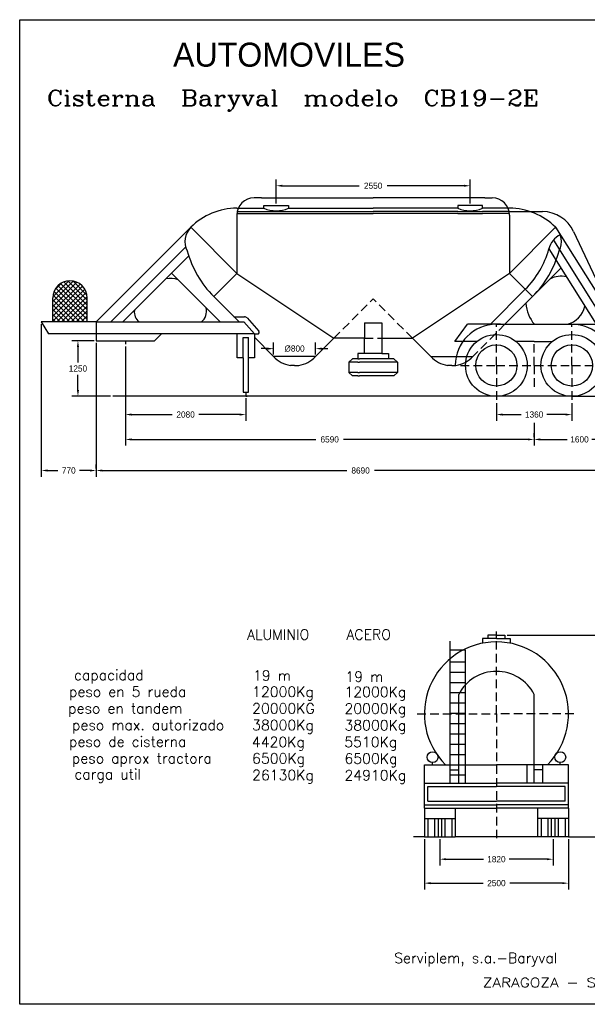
# Model space of a CAD drawing. Extents: x 149 to 250, y -977 to -912.
# Tile 7 of 156: x 181 to 198, y -977 to -948. Entities that reach past the tile are written whole.
import ezdxf
from ezdxf.enums import TextEntityAlignment as Align

# ---------------------------------------------------------------- set-up
doc = ezdxf.new("R2010")
doc.units = 0
doc.header["$MEASUREMENT"] = 0
doc.linetypes.add('HIDDEN', pattern=[0.375, 0.25, -0.125])
doc.layers.get('0').update_dxf_attribs({"linetype": 'CONTINUOUS'})
doc.layers.get('Defpoints').update_dxf_attribs({"linetype": 'CONTINUOUS'})
for name, color, linetype in [('AMARILLO', 2, 'CONTINUOUS'), ('AZUL', 5, 'CONTINUOUS'), ('AZULBEBE', 4, 'CONTINUOUS'), ('MORADO', 6, 'CONTINUOUS'), ('ROJO', 1, 'HIDDEN'), ('TEXTO', 5, 'CONTINUOUS'), ('VERDE', 3, 'CONTINUOUS')]:
    doc.layers.add(name, color=color, linetype=linetype)
doc.styles.add('COMPLEX', font='complex', dxfattribs={"height": 3})
doc.dimstyles.get("Standard").update_dxf_attribs({"dimtxt": 0.18, "dimasz": 0.18, "dimexe": 0.18, "dimexo": 0.0625, "dimgap": 0.09, "dimtad": 0, "dimtih": 1, "dimtoh": 1, "dimdec": 4, "dimzin": 0, "dimdsep": 46, "dimlunit": 4, "dimtxsty": 'Standard', "dimcen": 0.09, "dimadec": 0, "dimazin": 0, "dimtfac": 1, "dimtdec": 4, "dimtofl": 0, "dimtmove": 2, "dimatfit": 3, "dimfxl": 0, "dimtolj": 1, "dimtzin": 0, "dimarcsym": 0})

# ---------------------------------------------------------------- blocks, each defined once
blk = doc.blocks.new('*D47')
at = {"layer": 'AZUL', "color": 0, "lineweight": -2}
for p, q in [((195.328, -965.811), (198.946, -965.811)), ((198.766, -965.991), (198.766, -968.573)), ((198.766, -971.515), (198.766, -968.933)), ((198.762, -971.695), (198.946, -971.695))]:
    blk.add_line(p, q, dxfattribs=at)
at = {"layer": 'AZUL', "color": 0}
for points in [[(198.736, -965.991), (198.796, -965.991), (198.766, -965.811)], [(198.736, -971.515), (198.796, -971.515), (198.766, -971.695)]]:
    blk.add_solid(points, dxfattribs=at)
at = {"layer": 'Defpoints', "color": 0}
for p in [(195.265, -965.811), (198.699, -971.695), (198.766, -971.695)]:
    blk.add_point(p, dxfattribs=at)
at = {"layer": 'AZUL', "color": 0, "insert": (198.766, -968.753), "char_height": 0.18, "attachment_point": 5}
blk.add_mtext('\\A1;3300', dxfattribs=at)
blk = doc.blocks.new('AN')
at = {"layer": 'AZUL', "style": 'COMPLEX'}
blk.add_text('Serviplem, s.a.-Baryval  ', height=3, dxfattribs=at).set_placement((-50, 12), align=Align.CENTER)
blk.add_text('ZARAGOZA - SPAIN', height=2.7063, rotation=359.93, dxfattribs=at).set_placement((-50, 5), (-7.34, 4.95), align=Align.ALIGNED)
blk = doc.blocks.new('*D48')
at = {"layer": 'AZUL', "color": 0, "lineweight": -2}
for p, q in [((192.919, -971.757), (192.919, -973.224)), ((197.119, -971.757), (197.119, -973.224)), ((193.099, -973.044), (194.629, -973.044)), ((196.939, -973.044), (195.409, -973.044))]:
    blk.add_line(p, q, dxfattribs=at)
at = {"layer": 'AZUL', "color": 0}
for points in [[(193.099, -973.014), (193.099, -973.074), (192.919, -973.044)], [(196.939, -973.014), (196.939, -973.074), (197.119, -973.044)]]:
    blk.add_solid(points, dxfattribs=at)
at = {"layer": 'Defpoints', "color": 0}
for p in [(192.919, -971.695), (197.119, -971.695), (197.119, -973.044)]:
    blk.add_point(p, dxfattribs=at)
at = {"layer": 'AZUL', "color": 0, "insert": (195.019, -973.044), "char_height": 0.18, "attachment_point": 5}
blk.add_mtext('\\A1;2500', dxfattribs=at)
blk = doc.blocks.new('*D49')
at = {"layer": 'AZUL', "color": 0, "lineweight": -2}
for p, q in [((193.369, -971.757), (193.369, -972.526)), ((196.669, -971.757), (196.669, -972.526)), ((193.549, -972.346), (194.644, -972.346)), ((196.489, -972.346), (195.394, -972.346))]:
    blk.add_line(p, q, dxfattribs=at)
at = {"layer": 'AZUL', "color": 0}
for points in [[(193.549, -972.316), (193.549, -972.376), (193.369, -972.346)], [(196.489, -972.316), (196.489, -972.376), (196.669, -972.346)]]:
    blk.add_solid(points, dxfattribs=at)
at = {"layer": 'Defpoints', "color": 0}
for p in [(193.369, -971.695), (196.669, -971.695), (196.669, -972.346)]:
    blk.add_point(p, dxfattribs=at)
at = {"layer": 'AZUL', "color": 0, "insert": (195.019, -972.346), "char_height": 0.18, "attachment_point": 5}
blk.add_mtext('\\A1;1820', dxfattribs=at)
blk = doc.blocks.new('*D50')
at = {"layer": 'AZUL', "color": 0, "lineweight": -2}
for p, q in [((183.354, -957.297), (183.354, -961.196)), ((198.767, -960.172), (198.767, -961.196)), ((183.534, -961.016), (190.655, -961.016)), ((198.587, -961.016), (191.465, -961.016))]:
    blk.add_line(p, q, dxfattribs=at)
at = {"layer": 'AZUL', "color": 0}
for points in [[(183.534, -960.986), (183.534, -961.046), (183.354, -961.016)], [(198.587, -960.986), (198.587, -961.046), (198.767, -961.016)]]:
    blk.add_solid(points, dxfattribs=at)
at = {"layer": 'Defpoints', "color": 0}
for p in [(183.354, -957.234), (198.767, -960.11), (183.354, -961.016)]:
    blk.add_point(p, dxfattribs=at)
at = {"layer": 'AZUL', "color": 0, "insert": (191.06, -961.016), "char_height": 0.18, "attachment_point": 5}
blk.add_mtext('\\A1;8690', dxfattribs=at)
blk = doc.blocks.new('*D51')
at = {"layer": 'AZUL', "color": 0, "lineweight": -2}
for p, q in [((184.204, -959.447), (184.204, -960.29)), ((196.115, -960.047), (196.115, -959.93)), ((184.384, -960.11), (189.754, -960.11)), ((195.935, -960.11), (190.564, -960.11))]:
    blk.add_line(p, q, dxfattribs=at)
at = {"layer": 'AZUL', "color": 0}
for points in [[(184.384, -960.08), (184.384, -960.14), (184.204, -960.11)], [(195.935, -960.08), (195.935, -960.14), (196.115, -960.11)]]:
    blk.add_solid(points, dxfattribs=at)
at = {"layer": 'Defpoints', "color": 0}
for p in [(184.204, -959.385), (184.204, -960.11), (196.115, -960.11)]:
    blk.add_point(p, dxfattribs=at)
at = {"layer": 'AZUL', "color": 0, "insert": (190.159, -960.11), "char_height": 0.18, "attachment_point": 5}
blk.add_mtext('\\A1;6590', dxfattribs=at)
blk = doc.blocks.new('*D52')
at = {"layer": 'AZUL', "color": 0, "lineweight": -2}
for p, q in [((184.204, -957.397), (184.204, -959.565)), ((187.715, -958.909), (187.715, -959.565)), ((184.384, -959.385), (185.569, -959.385)), ((187.535, -959.385), (186.349, -959.385))]:
    blk.add_line(p, q, dxfattribs=at)
at = {"layer": 'AZUL', "color": 0}
for points in [[(184.384, -959.355), (184.384, -959.415), (184.204, -959.385)], [(187.535, -959.355), (187.535, -959.415), (187.715, -959.385)]]:
    blk.add_solid(points, dxfattribs=at)
at = {"layer": 'Defpoints', "color": 0}
for p in [(184.204, -957.334), (187.715, -958.846), (184.204, -959.385)]:
    blk.add_point(p, dxfattribs=at)
at = {"layer": 'AZUL', "color": 0, "insert": (185.959, -959.385), "char_height": 0.18, "attachment_point": 5}
blk.add_mtext('\\A1;2080', dxfattribs=at)
blk = doc.blocks.new('*D53')
at = {"layer": 'AZUL', "color": 0, "lineweight": -2}
for p, q in [((181.754, -956.747), (181.754, -961.196)), ((183.354, -960.953), (183.354, -960.836)), ((181.934, -961.016), (182.239, -961.016)), ((183.174, -961.016), (182.869, -961.016))]:
    blk.add_line(p, q, dxfattribs=at)
at = {"layer": 'AZUL', "color": 0}
for points in [[(181.934, -960.986), (181.934, -961.046), (181.754, -961.016)], [(183.174, -960.986), (183.174, -961.046), (183.354, -961.016)]]:
    blk.add_solid(points, dxfattribs=at)
at = {"layer": 'Defpoints', "color": 0}
for p in [(181.754, -956.684), (183.354, -961.016), (183.354, -961.016)]:
    blk.add_point(p, dxfattribs=at)
at = {"layer": 'AZUL', "color": 0, "insert": (182.554, -961.016), "char_height": 0.18, "attachment_point": 5}
blk.add_mtext('\\A1;770', dxfattribs=at)
blk = doc.blocks.new('*D54')
at = {"layer": 'AZUL', "color": 0, "lineweight": -2}
for p, q in [((183.291, -957.234), (182.641, -957.234)), ((182.821, -957.414), (182.821, -957.864)), ((182.821, -958.673), (182.821, -958.224)), ((183.773, -958.853), (182.641, -958.853))]:
    blk.add_line(p, q, dxfattribs=at)
at = {"layer": 'AZUL', "color": 0}
for points in [[(182.791, -957.414), (182.851, -957.414), (182.821, -957.234)], [(182.791, -958.673), (182.851, -958.673), (182.821, -958.853)]]:
    blk.add_solid(points, dxfattribs=at)
at = {"layer": 'Defpoints', "color": 0}
for p in [(183.354, -957.234), (182.821, -958.853), (183.836, -958.853)]:
    blk.add_point(p, dxfattribs=at)
at = {"layer": 'AZUL', "color": 0, "insert": (182.821, -958.044), "char_height": 0.18, "attachment_point": 5}
blk.add_mtext('\\A1;1250', dxfattribs=at)
blk = doc.blocks.new('*X32')
at = {"color": 0}
for p, q in [((26.62, 190.66), (32.6, 196.65)), ((26.62, 189.25), (33.67, 196.31)), ((26.62, 187.84), (34.57, 195.79)), ((26.63, 192.09), (31.27, 196.74)), ((27.18, 194.06), (29.31, 196.19)), ((36.62, 186.83), (28.12, 195.33)), ((36.62, 188.24), (28.91, 195.95)), ((36.62, 189.66), (29.85, 196.43)), ((36.62, 191.07), (30.98, 196.71)), ((36.55, 192.55), (32.42, 196.68)), ((26.62, 186.42), (35.31, 195.12)), ((26.62, 185.01), (35.91, 194.31)), ((34.45, 184.75), (26.68, 192.53)), ((35.87, 184.75), (26.98, 193.63)), ((36.62, 185.42), (27.48, 194.55)), ((27.77, 184.75), (36.36, 193.34)), ((33.04, 184.75), (26.62, 191.17)), ((31.63, 184.75), (26.62, 189.76)), ((29.19, 184.75), (36.6, 192.16)), ((30.6, 184.75), (36.62, 190.77)), ((30.21, 184.75), (26.62, 188.34)), ((28.8, 184.75), (26.62, 186.93)), ((32.01, 184.75), (36.62, 189.35)), ((33.43, 184.75), (36.62, 187.94)), ((27.38, 184.75), (26.62, 185.52)), ((34.84, 184.75), (36.62, 186.52)), ((36.26, 184.75), (36.62, 185.11))]:
    blk.add_line(p, q, dxfattribs=at)
blk = doc.blocks.new('*D55')
at = {"layer": 'AZUL', "color": 0, "lineweight": -2}
for p, q in [((188.6, -953.231), (188.6, -952.535)), ((194.253, -953.231), (194.253, -952.535)), ((188.78, -952.715), (191.021, -952.715)), ((194.073, -952.715), (191.831, -952.715))]:
    blk.add_line(p, q, dxfattribs=at)
at = {"layer": 'AZUL', "color": 0}
for points in [[(188.78, -952.685), (188.78, -952.745), (188.6, -952.715)], [(194.073, -952.685), (194.073, -952.745), (194.253, -952.715)]]:
    blk.add_solid(points, dxfattribs=at)
at = {"layer": 'Defpoints', "color": 0}
for p in [(194.253, -952.715), (188.6, -953.294), (194.253, -953.294)]:
    blk.add_point(p, dxfattribs=at)
at = {"layer": 'AZUL', "color": 0, "insert": (191.426, -952.715), "char_height": 0.18, "attachment_point": 5}
blk.add_mtext('\\A1;2550', dxfattribs=at)
blk = doc.blocks.new('*D56')
at = {"layer": 'AZUL', "color": 0, "lineweight": -2}
for p, q in [((188.524, -957.631), (188.524, -957.284)), ((189.746, -957.631), (189.746, -957.284)), ((188.344, -957.464), (188.164, -957.464)), ((189.926, -957.464), (190.106, -957.464))]:
    blk.add_line(p, q, dxfattribs=at)
at = {"layer": 'AZUL', "color": 0}
for points in [[(188.344, -957.434), (188.344, -957.494), (188.524, -957.464)], [(189.926, -957.434), (189.926, -957.494), (189.746, -957.464)]]:
    blk.add_solid(points, dxfattribs=at)
at = {"layer": 'Defpoints', "color": 0}
for p in [(188.524, -957.694), (189.746, -957.464), (189.746, -957.694)]:
    blk.add_point(p, dxfattribs=at)
at = {"layer": 'AZUL', "color": 0, "insert": (189.135, -957.464), "char_height": 0.18, "attachment_point": 5}
blk.add_mtext('\\A1;%%c800', dxfattribs=at)
blk = doc.blocks.new('*D57')
at = {"layer": 'AZUL', "color": 0, "lineweight": -2}
for p, q in [((195.018, -959.049), (195.018, -959.565)), ((197.218, -959.049), (197.218, -959.565)), ((195.198, -959.385), (195.743, -959.385)), ((197.038, -959.385), (196.493, -959.385))]:
    blk.add_line(p, q, dxfattribs=at)
at = {"layer": 'AZUL', "color": 0}
for points in [[(195.198, -959.355), (195.198, -959.415), (195.018, -959.385)], [(197.038, -959.355), (197.038, -959.415), (197.218, -959.385)]]:
    blk.add_solid(points, dxfattribs=at)
at = {"layer": 'Defpoints', "color": 0}
for p in [(195.018, -958.986), (197.218, -958.986), (197.218, -959.385)]:
    blk.add_point(p, dxfattribs=at)
at = {"layer": 'AZUL', "color": 0, "insert": (196.118, -959.385), "char_height": 0.18, "attachment_point": 5}
blk.add_mtext('\\A1;1360', dxfattribs=at)
blk = doc.blocks.new('*D58')
at = {"layer": 'AZUL', "color": 0, "lineweight": -2}
for p, q in [((198.767, -958.078), (198.767, -960.29)), ((196.115, -959.629), (196.115, -960.29)), ((196.295, -960.11), (197.081, -960.11)), ((198.587, -960.11), (197.801, -960.11))]:
    blk.add_line(p, q, dxfattribs=at)
at = {"layer": 'AZUL', "color": 0}
for points in [[(196.295, -960.08), (196.295, -960.14), (196.115, -960.11)], [(198.587, -960.08), (198.587, -960.14), (198.767, -960.11)]]:
    blk.add_solid(points, dxfattribs=at)
at = {"layer": 'Defpoints', "color": 0}
for p in [(198.767, -958.015), (196.115, -959.566), (196.115, -960.11)]:
    blk.add_point(p, dxfattribs=at)
at = {"layer": 'AZUL', "color": 0, "insert": (197.441, -960.11), "char_height": 0.18, "attachment_point": 5}
blk.add_mtext('\\A1;1600', dxfattribs=at)

msp = doc.modelspace()

# ---------------------------------------------------------------- linework, layer by layer
at = {"layer": 'AZULBEBE'}
for centre, radius in [((195.0181, -957.9535), 0.9), ((197.2181, -957.9535), 0.9), ((195.0181, -957.9535), 0.6), ((197.2181, -957.9535), 0.6)]:
    msp.add_circle(centre, radius, dxfattribs=at)
at = {"layer": 'MORADO'}
for p, q in [((181.1232, -947.87524), (199.6232, -947.87524)), ((181.1232, -976.57524), (181.1232, -947.87524)), ((195.39865, -953.47017), (196.36216, -953.47017)), ((195.99865, -953.47017), (196.03552, -953.47017)), ((197.26812, -954.0468), (198.76664, -957.2535)), ((195.0181, -956.7535), (197.2181, -956.7535)), ((184.20368, -957.2341), (184.20368, -957.3341)), ((197.2181, -958.8535), (183.8357, -958.8535)), ((187.71465, -958.84632), (187.67401, -958.84632)), ((187.71465, -958.73611), (187.71465, -958.84632)), ((187.71465, -958.84632), (187.75528, -958.84632)), ((197.2181, -958.8535), (199.09057, -958.8535)), ((193.66874, -970.12461), (193.66874, -965.98693)), ((194.11874, -966.25087), (193.66874, -966.25087)), ((194.11874, -970.12461), (194.11874, -966.25087)), ((194.11874, -966.60087), (193.66874, -966.60087)), ((194.11874, -966.90087), (193.66874, -966.90087)), ((194.11874, -966.90087), (193.66874, -966.90087)), ((194.11874, -967.20087), (193.66874, -967.20087)), ((194.11874, -967.50087), (193.66874, -967.50087)), ((194.11874, -967.80087), (193.66874, -967.80087)), ((194.11874, -968.10087), (193.66874, -968.10087)), ((194.11874, -968.40087), (193.66874, -968.40087)), ((194.11874, -968.70087), (193.66874, -968.70087)), ((194.11874, -969.00087), (193.66874, -969.00087)), ((194.11874, -969.30087), (193.66874, -969.30087)), ((194.11874, -969.60087), (193.66874, -969.60087)), ((194.11874, -969.90087), (193.66874, -969.90087)), ((192.91874, -971.69481), (192.60609, -971.69481)), ((192.91874, -971.69481), (193.01874, -971.69481)), ((193.01874, -971.69481), (193.81874, -971.69481)), ((196.21874, -971.69481), (193.81874, -971.69481)), ((197.01874, -971.69481), (196.21874, -971.69481)), ((197.11874, -971.69481), (197.01874, -971.69481)), ((197.11874, -971.69481), (198.69905, -971.69481)), ((199.6232, -976.57524), (181.1232, -976.57524))]:
    msp.add_line(p, q, dxfattribs=at)
for centre, radius, start, end in [((196.36216, -954.47017), 1, 25.047145, 90), ((195.0181, -957.9535), 1.2, 90, 180), ((197.2181, -957.9535), 1.2, 0, 90)]:
    msp.add_arc(centre, radius, start, end, dxfattribs=at)
at = {"layer": 'ROJO'}
for p, q in [((190.2806, -957.15906), (191.42643, -956.01322)), ((192.57226, -957.15906), (191.42643, -956.01322)), ((195.26693, -956.7535), (194.32921, -957.69378)), ((195.0181, -957.9535), (195.0181, -956.7535)), ((197.2181, -957.9535), (197.2181, -956.7535)), ((191.17643, -957.15906), (191.67643, -957.15906)), ((196.1181, -957.9535), (196.1181, -957.2535)), ((193.97611, -957.9535), (195.0181, -957.9535)), ((195.0181, -957.9535), (197.2181, -957.9535)), ((195.0181, -957.9535), (195.0181, -958.98613)), ((196.1181, -957.9535), (196.1181, -958.6535)), ((197.2181, -957.9535), (198.2181, -957.9535)), ((197.2181, -957.9535), (197.2181, -958.98613)), ((195.01874, -965.81051), (195.01874, -965.71051)), ((195.01874, -965.91051), (195.01874, -965.81051)), ((195.01874, -968.11051), (195.01874, -965.91051)), ((192.7116, -968.11051), (195.01874, -968.11051)), ((195.01874, -968.11051), (195.01874, -971.79962)), ((197.27472, -968.11051), (195.01874, -968.11051))]:
    msp.add_line(p, q, dxfattribs=at)
at = {"layer": 'VERDE'}
for p, q in [((188.17226, -953.07017), (187.95421, -953.07017)), ((188.17226, -953.07017), (188.95907, -953.07017)), ((188.95907, -953.07017), (191.42643, -953.07017)), ((193.89379, -953.07017), (191.42643, -953.07017)), ((194.6806, -953.07017), (193.89379, -953.07017)), ((194.6806, -953.07017), (194.89865, -953.07017)), ((187.45421, -953.37017), (188.24101, -953.37017)), ((188.24101, -953.29378), (188.95907, -953.29378)), ((188.24101, -953.37017), (188.24101, -953.29378)), ((188.95907, -953.29378), (188.95907, -953.37017)), ((188.95907, -953.37017), (191.42643, -953.37017)), ((193.89379, -953.37017), (191.42643, -953.37017)), ((194.61185, -953.29378), (193.89379, -953.29378)), ((193.89379, -953.29378), (193.89379, -953.37017)), ((194.61185, -953.37017), (194.61185, -953.29378)), ((195.39865, -953.37017), (194.61185, -953.37017)), ((187.45421, -953.47017), (188.24101, -953.47017)), ((187.45421, -953.52017), (188.24101, -953.52017)), ((187.45421, -953.57017), (187.45421, -955.26919)), ((188.24101, -953.47017), (188.95907, -953.47017)), ((188.24101, -953.52017), (188.95907, -953.52017)), ((188.95907, -953.47017), (191.42643, -953.47017)), ((188.95907, -953.52017), (191.42643, -953.52017)), ((193.89379, -953.47017), (191.42643, -953.47017)), ((193.89379, -953.52017), (191.42643, -953.52017)), ((193.89379, -953.47017), (194.61185, -953.47017)), ((193.89379, -953.52017), (194.61185, -953.52017)), ((195.39865, -953.47017), (194.61185, -953.47017)), ((195.39865, -953.52017), (194.61185, -953.52017)), ((195.39865, -953.57017), (195.39865, -955.26919)), ((186.11139, -953.92638), (183.35368, -956.6841)), ((187.45421, -955.26919), (186.11139, -953.92638)), ((195.39865, -955.26919), (196.74147, -953.92638)), ((196.74147, -953.92638), (198.5181, -956.7535)), ((185.96544, -954.49659), (183.77794, -956.6841)), ((196.54838, -954.55883), (197.92756, -956.7535)), ((196.68148, -954.30077), (198.22283, -956.7535)), ((186.06229, -954.7533), (184.13149, -956.6841)), ((196.07384, -955.94438), (196.89995, -955.11827)), ((185.55016, -955.26543), (186.96883, -956.6841)), ((187.45421, -955.26919), (186.77902, -955.94438)), ((187.45421, -955.26919), (190.2806, -957.15906)), ((195.39865, -955.26919), (192.57226, -957.15906)), ((195.39865, -955.26919), (196.07384, -955.94438)), ((182.08801, -956.6841), (182.08801, -955.9841)), ((183.08801, -956.6841), (183.08801, -955.9841)), ((187.51672, -956.6841), (186.77902, -955.94438)), ((194.84324, -956.7535), (195.86142, -955.73254)), ((195.26693, -956.7535), (196.07384, -955.94438)), ((187.36713, -956.5341), (187.67622, -956.5341)), ((187.75117, -956.56789), (188.09138, -956.953)), ((181.75368, -956.6841), (181.96465, -957.03611)), ((183.35368, -956.6841), (181.75368, -956.6841)), ((183.35368, -956.6841), (187.65368, -956.6841)), ((183.35368, -956.6841), (183.35368, -957.0841)), ((187.65368, -956.6841), (187.96465, -957.03611)), ((191.17643, -956.7134), (191.67643, -956.7134)), ((191.17643, -956.7134), (191.17643, -957.15906)), ((191.67643, -956.7134), (191.67643, -957.15906)), ((193.80342, -957.2535), (194.18077, -956.7535)), ((195.13983, -956.7535), (194.18077, -956.7535)), ((197.2181, -956.7535), (198.5181, -956.7535)), ((183.36465, -957.03611), (181.96465, -957.03611)), ((183.35368, -957.0841), (183.35368, -957.2341)), ((187.96465, -957.03611), (183.36465, -957.03611)), ((185.05368, -957.2341), (185.26581, -957.02196)), ((187.46465, -957.73611), (187.46465, -957.03611)), ((187.63965, -957.73611), (187.63965, -957.13611)), ((187.63965, -957.13611), (187.78965, -957.13611)), ((187.78965, -957.73611), (187.78965, -957.13611)), ((187.96465, -957.03611), (187.96465, -957.73611)), ((187.96465, -957.03611), (188.05391, -957.03611)), ((188.52365, -957.69378), (187.96465, -957.13325)), ((183.35368, -957.2341), (185.05368, -957.2341)), ((190.2806, -957.15906), (189.74587, -957.69378)), ((191.17643, -957.15906), (190.2806, -957.15906)), ((191.17643, -957.60906), (191.17643, -957.15906)), ((191.67643, -957.15906), (191.67643, -957.60906)), ((191.67643, -957.15906), (192.57226, -957.15906)), ((192.57226, -957.15906), (193.10698, -957.69378)), ((194.45241, -957.2535), (193.80342, -957.2535)), ((196.1181, -957.2535), (195.58378, -957.2535)), ((196.1181, -957.2535), (196.65241, -957.2535)), ((189.74587, -957.69378), (188.52365, -957.69378)), ((190.97643, -957.60906), (190.97643, -957.75906)), ((191.17643, -957.60906), (190.97643, -957.60906)), ((191.67643, -957.60906), (191.17643, -957.60906)), ((191.67643, -957.60906), (191.87643, -957.60906)), ((191.87643, -957.60906), (191.87643, -957.75906)), ((193.10698, -957.69378), (194.32921, -957.69378)), ((187.63965, -957.73611), (187.46465, -957.73611)), ((187.63965, -957.73611), (187.63965, -958.73611)), ((187.78965, -958.73611), (187.78965, -957.73611)), ((187.96465, -957.73611), (187.78965, -957.73611)), ((189.13476, -957.9535), (189.01254, -957.9535)), ((189.13476, -957.9535), (189.25698, -957.9535)), ((190.71984, -957.85906), (190.81984, -957.75906)), ((190.97643, -957.85906), (190.71984, -957.85906)), ((190.97643, -957.85906), (190.71984, -957.85906)), ((190.97643, -957.85906), (190.71984, -957.85906)), ((190.71984, -957.85906), (190.71984, -958.15906)), ((190.97643, -957.75906), (190.81984, -957.75906)), ((190.97643, -957.75906), (191.02643, -957.75906)), ((190.97643, -957.85906), (191.02643, -957.85906)), ((191.87643, -957.75906), (191.02643, -957.75906)), ((191.87643, -957.85906), (191.02643, -957.85906)), ((192.03302, -957.75906), (191.87643, -957.75906)), ((192.13302, -957.85906), (191.87643, -957.85906)), ((192.13302, -957.85906), (192.03302, -957.75906)), ((192.13302, -957.85906), (192.13302, -958.15906)), ((193.7181, -957.9535), (193.59587, -957.9535)), ((193.7181, -957.9535), (193.84032, -957.9535)), ((190.71984, -958.15906), (190.81984, -958.25906)), ((190.97643, -958.15906), (190.71984, -958.15906)), ((190.97643, -958.15906), (190.71984, -958.15906)), ((190.97643, -958.15906), (190.71984, -958.15906)), ((190.97643, -958.25906), (190.81984, -958.25906)), ((190.97643, -958.15906), (191.02643, -958.15906)), ((190.97643, -958.25906), (191.02643, -958.25906)), ((191.87643, -958.15906), (191.02643, -958.15906)), ((191.87643, -958.25906), (191.02643, -958.25906)), ((192.13302, -958.15906), (191.87643, -958.15906)), ((192.03302, -958.25906), (191.87643, -958.25906)), ((192.13302, -958.15906), (192.03302, -958.25906)), ((187.63965, -958.73611), (187.78965, -958.73611)), ((195.01874, -965.91051), (194.61607, -965.91051)), ((194.61607, -965.91051), (194.61607, -966.04947)), ((195.01874, -965.81051), (194.77229, -965.81051)), ((194.77229, -965.81051), (194.77229, -965.91051)), ((195.01874, -965.81051), (195.26518, -965.81051)), ((195.01874, -965.91051), (195.42141, -965.91051)), ((195.26518, -965.81051), (195.26518, -965.91051)), ((195.42141, -965.91051), (195.42141, -966.04947)), ((193.91874, -970.12461), (193.91874, -967.54009)), ((196.11874, -970.12461), (196.11874, -967.54009)), ((192.91874, -969.59481), (194.98584, -969.59481)), ((192.91874, -970.85643), (192.91874, -969.59481)), ((193.15796, -969.54481), (193.15796, -969.5307)), ((193.15796, -969.59481), (193.15796, -969.54481)), ((193.66874, -970.12461), (193.66874, -969.59481)), ((193.66874, -969.74481), (193.91874, -969.74481)), ((194.11874, -970.12461), (194.11874, -969.59481)), ((194.98584, -969.59481), (195.01874, -969.59481)), ((195.05164, -969.59481), (195.01874, -969.59481)), ((197.11874, -969.59481), (195.05164, -969.59481)), ((195.91874, -970.12461), (195.91874, -969.59481)), ((196.36874, -969.74481), (196.11874, -969.74481)), ((196.36874, -970.12461), (196.36874, -969.59481)), ((196.87952, -969.54481), (196.87952, -969.5307)), ((196.87952, -969.59481), (196.87952, -969.54481)), ((197.11874, -970.85643), (197.11874, -969.59481)), ((192.91874, -970.12461), (195.01874, -970.12461)), ((193.01874, -970.22461), (195.01874, -970.22461)), ((193.01874, -970.65643), (193.01874, -970.22461)), ((197.11874, -970.12461), (195.01874, -970.12461)), ((197.01874, -970.22461), (195.01874, -970.22461)), ((197.01874, -970.65643), (197.01874, -970.22461)), ((192.91874, -970.75643), (195.01874, -970.75643)), ((192.91874, -970.85643), (192.91874, -971.69481)), ((192.91874, -970.85643), (195.01874, -970.85643)), ((193.01874, -970.65643), (195.01874, -970.65643)), ((193.81874, -970.85643), (193.81874, -971.69481)), ((197.01874, -970.65643), (195.01874, -970.65643)), ((197.11874, -970.75643), (195.01874, -970.75643)), ((197.11874, -970.85643), (195.01874, -970.85643)), ((196.21874, -970.85643), (196.21874, -971.69481)), ((197.11874, -970.85643), (197.11874, -971.69481)), ((192.91874, -971.16184), (193.81874, -971.16184)), ((193.01874, -971.16184), (193.01874, -971.69481)), ((193.21874, -971.16184), (193.21874, -971.69481)), ((193.31874, -971.16184), (193.31874, -971.69481)), ((193.41874, -971.16184), (193.41874, -971.69481)), ((193.51874, -971.16184), (193.51874, -971.69481)), ((193.71874, -971.16184), (193.71874, -971.69481)), ((197.11874, -971.16184), (196.21874, -971.16184)), ((196.31874, -971.16184), (196.31874, -971.69481)), ((196.51874, -971.16184), (196.51874, -971.69481)), ((196.61874, -971.16184), (196.61874, -971.69481)), ((196.71874, -971.16184), (196.71874, -971.69481)), ((196.81874, -971.16184), (196.81874, -971.69481)), ((197.01874, -971.16184), (197.01874, -971.69481))]:
    msp.add_line(p, q, dxfattribs=at)
for centre in [(193.15796, -969.3717), (196.87952, -969.3717)]:
    msp.add_circle(centre, 0.159, dxfattribs=at)
for centre, radius, start, end in [((187.95421, -953.57017), 0.5, 90, 180), ((194.89865, -953.57017), 0.5, 0, 90), ((187.45421, -955.26919), 1.89903, 90, 135), ((188.60004, -952.56465), 0.88191, 245.977043, 294.022957), ((194.25282, -952.56465), 0.88191, 245.977043, 294.022957), ((195.39865, -955.26919), 1.89903, 45, 90), ((186.52407, -954.33905), 0.58361, 135, 207.771261), ((196.32879, -954.33905), 0.58361, 332.228739, 45), ((197.16116, -954.71152), 0.63151, 116.474582, 166.008333), ((193.96293, -953.83347), 2.68528, 315, 344.328296), ((188.88993, -953.83347), 2.98528, 195.09667, 225), ((193.96293, -953.83347), 2.98528, 315, 344.90333), ((185.51382, -956.11152), 0.69382, 70.929489, 100.614054), ((196.90368, -956.06542), 0.71219, 77.463264, 115.750666), ((182.58801, -955.9841), 0.5, 0, 180), ((186.15998, -956.36422), 0.41157, 308.995421, 12.150385), ((196.88236, -956.08676), 1.00592, 183.082999, 221.51506), ((196.90368, -956.06542), 0.71219, 284.952474, 346.829166), ((184.8244, -956.39708), 0.36127, 172.395736, 232.604264), ((187.67622, -956.6341), 0.1, 41.45752, 90), ((188.05391, -956.98611), 0.05, 270, 41.45752), ((189.14411, -957.11585), 0.84792, 222.967412, 261.073639), ((189.12542, -957.11585), 0.84792, 278.926361, 317.032588), ((193.72744, -957.11585), 0.84792, 222.967412, 261.073639), ((193.70875, -957.11585), 0.84792, 278.926361, 317.032588), ((195.01874, -968.11051), 2.1, 90, 224.976133), ((195.01874, -968.11051), 2.1, 315.023867, 90), ((195.01874, -968.11051), 1.2391, 90, 152.590538), ((195.01874, -968.11051), 1.2391, 27.409462, 90)]:
    msp.add_arc(centre, radius, start, end, dxfattribs=at)

# ---------------------------------------------------------------- block references
at = {"layer": 'AMARILLO', "xscale": 0.1, "yscale": 0.1, "zscale": 0.1}
msp.add_blockref('*X32', (179.42643, -975.15906), dxfattribs=at)
at = {"layer": 'AZUL', "xscale": 0.1, "yscale": 0.1, "zscale": 0.1}
msp.add_blockref('AN', (199.6232, -976.57524), dxfattribs=at)

# ---------------------------------------------------------------- texts
at = {"layer": 'AZUL', "style": 'COMPLEX'}
msp.add_text('Cisterna  Baryval  modelo  CB19-2E', height=0.4583011, dxfattribs=at).set_placement((181.91917, -950.38828), (196.25744, -950.38828), align=Align.ALIGNED)
for s, p in [('ALUMINIO', (188.65802, -965.94681)), ('ACERO', (191.29564, -965.94681)), ('capacidad      ', (184.33943, -967.12646)), ('peso en 5 rueda', (184.27063, -967.61218)), ('peso en tandem', (184.20182, -968.09789)), ('peso max. autorizado', (184.86695, -968.58361)), ('peso de cisterna', (184.27063, -969.06932)), ('peso aprox tractora', (184.68346, -969.55504)), ('carga util     ', (184.20182, -970.0178))]:
    msp.add_text(s, height=0.3, dxfattribs=at).set_placement(p, align=Align.CENTER)
for s, p in [('19 m', (187.92547, -967.14076)), ('19 m', (190.61816, -967.17362)), ('12000Kg', (187.89827, -967.61507)), ('12000Kg', (190.59086, -967.6197)), ('20000KG', (187.89827, -968.10079)), ('20000Kg', (190.59086, -968.10542)), ('38000Kg', (187.89827, -968.5865)), ('38000Kg', (190.59086, -968.59113)), ('4420Kg', (187.89263, -969.0795)), ('5510Kg', (190.58532, -969.0795)), ('6500Kg', (187.89827, -969.55793)), ('6500Kg', (190.59086, -969.56256)), ('26130Kg', (187.89827, -970.04364)), ('24910Kg', (190.59086, -970.04828))]:
    msp.add_text(s, height=0.3, dxfattribs=at).set_placement(p)
at = {"layer": 'TEXTO', "insert": (185.59331, -948.54487), "char_height": 0.7, "width": 14.7708, "attachment_point": 1}
msp.add_mtext('{\\fCityBlueprint|b0|i0|c2|p2;AUTOMOVILES}', dxfattribs=at)

# ---------------------------------------------------------------- dimensions: what is measured, and where the dimension line sits
at = {"layer": 'AZUL'}
for base, p1, p2, text, picture, middle in [((194.25282, -952.71548), (188.60004, -953.29378), (194.25282, -953.29378), '2550', '*D55', (191.42643, -952.71548)), ((183.35368, -961.01594), (181.75368, -956.6841), (183.35368, -961.01594), '770', '*D53', (182.55368, -961.01594)), ((183.35368, -961.01594), (198.76664, -960.10977), (183.35368, -957.2341), '8690', '*D50', (191.06016, -961.01594)), ((184.20368, -959.38484), (187.71465, -958.84632), (184.20368, -957.3341), '2080', '*D52', (185.95916, -959.38484)), ((189.74587, -957.46378), (188.52365, -957.69378), (189.74587, -957.69378), '%%c800', '*D56', (189.13476, -957.46378)), ((196.11485, -960.10977), (198.76664, -958.01512), (196.11485, -959.56608), '1600', '*D58', (197.44075, -960.10977)), ((197.2181, -959.38484), (195.0181, -958.98613), (197.2181, -958.98613), '1360', '*D57', (196.1181, -959.38484)), ((184.20368, -960.10977), (196.11485, -960.10977), (184.20368, -959.38484), '6590', '*D51', (190.15926, -960.10977)), ((197.11874, -973.04387), (192.91874, -971.69481), (197.11874, -971.69481), '2500', '*D48', (195.01874, -973.04387)), ((196.66902, -972.34616), (193.36929, -971.69496), (196.66902, -971.69496), '1820', '*D49', (195.01916, -972.34616))]:
    dim = msp.add_linear_dim(base=base, p1=p1, p2=p2, text=text, dimstyle='Standard', dxfattribs=at)
    dim.commit()
    dim.dimension.update_dxf_attribs({"geometry": picture, "text_midpoint": middle})
for base, p1, p2, text, picture, middle in [((182.82149, -958.8535), (183.35368, -957.2341), (183.8357, -958.8535), '1250', '*D54', (182.82149, -958.0438)), ((198.76637, -971.69481), (195.26518, -965.81051), (198.69905, -971.69481), '3300', '*D47', (198.76637, -968.75266))]:
    dim = msp.add_linear_dim(base=base, p1=p1, p2=p2, angle=90, text=text, dimstyle='Standard', dxfattribs=at)
    dim.commit()
    dim.dimension.update_dxf_attribs({"geometry": picture, "text_midpoint": middle})

doc.saveas('drawing.dxf')
